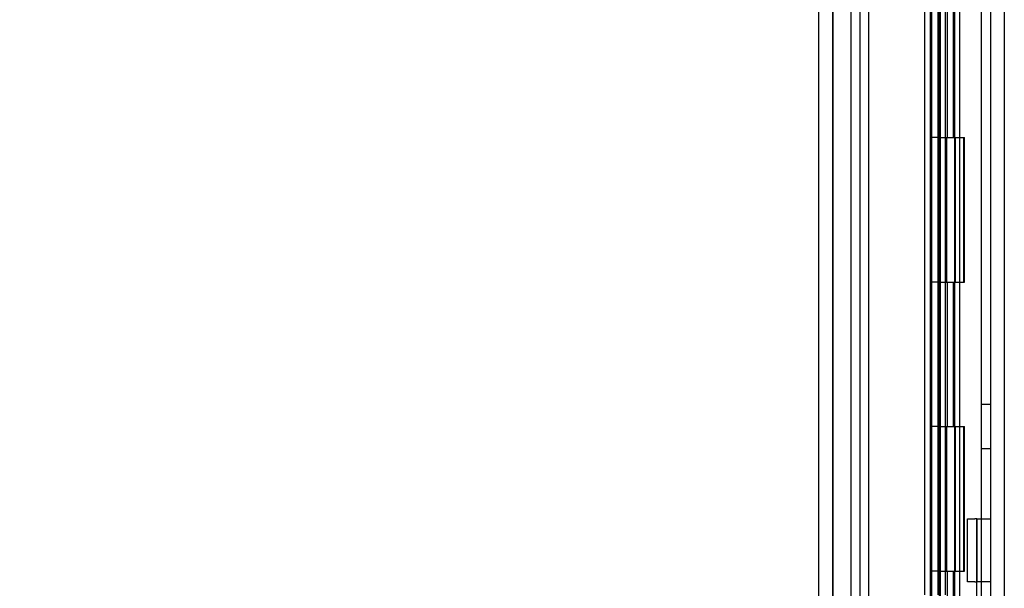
# Model space of a CAD drawing. Header units: inches. Extents: x 1 to 299, y -2 to 199.
# Tile 62 of 75: x 135.62 to 142.44, y 72.1 to 76.03. Entities that reach past the tile are written whole.
import ezdxf
from ezdxf.enums import TextEntityAlignment as Align
from ezdxf.lldxf.tags import DXFTag

# ---------------------------------------------------------------- set-up
doc = ezdxf.new("R2010")
doc.units = ezdxf.units.IN
doc.header["$MEASUREMENT"] = 0
for name, color, linetype in [('COM42780', 7, 'Continuous'), ('COM53955-1', 7, 'Continuous'), ('COM54746-60', 7, 'Continuous'), ('COM70220', 7, 'Continuous'), ('COM71177-1', 7, 'Continuous'), ('Default', 7, 'Continuous')]:
    doc.layers.add(name, color=color, linetype=linetype)
doc.styles.add('SEACAD_Times_New_Roman', font='times.ttf')
tags = doc.linetypes.add('HIDDEN2', pattern=[0.1875, 0.125, -0.0625]).pattern_tags.tags
tags[6:7] = [DXFTag(74, 4), DXFTag(75, 0), DXFTag(340, '0'), DXFTag(46, 0.0), DXFTag(50, 0.0), DXFTag(44, 0.0), DXFTag(45, 0.0)]
tags[4:5] = [DXFTag(74, 4), DXFTag(75, 0), DXFTag(340, '0'), DXFTag(46, 0.0), DXFTag(50, 0.0), DXFTag(44, 0.0), DXFTag(45, 0.0)]
doc.dimstyles.new('HAMMOND_(STH_-_300x200)', dxfattribs={"dimtxt": 1.5, "dimasz": 1.875, "dimexe": 0.75, "dimexo": 0.75, "dimgap": 0.375, "dimtad": 0, "dimtih": 1, "dimtoh": 1, "dimzin": 0, "dimdsep": 46, "dimtxsty": 'SEACAD_Times_New_Roman', "dimblk1": '_SE_FILLED', "dimblk2": '_SE_FILLED', "dimsah": 1, "dimcen": 0.75, "dimadec": 0, "dimazin": 0, "dimtfac": 0.8, "dimtofl": 0, "dimtmove": 0, "dimatfit": 3, "dimfxl": 1, "dimtolj": 1, "dimtzin": 0, "dimarcsym": 0})

# ---------------------------------------------------------------- blocks, each defined once
blk = doc.blocks.new('SE4')
at = {"layer": 'COM42780', "color": 7, "linetype": 'Continuous'}
for p, q in [((142.1813, 72.1404), (142.1813, 72.5774)), ((142.1813, 72.5774), (142.2317, 72.5774)), ((142.2458, 72.5774), (142.2317, 72.5774)), ((142.2458, 72.3274), (142.2458, 72.5774)), ((142.2458, 72.5774), (142.3408, 72.5774)), ((142.2458, 71.9552), (142.2458, 72.3274)), ((142.2317, 72.1404), (142.1813, 72.1404)), ((142.2317, 72.1404), (142.2458, 72.1404))]:
    blk.add_line(p, q, dxfattribs=at)
at = {"layer": 'COM42780', "color": 7, "linetype": 'HIDDEN2'}
for p, q in [((142.2485, 72.1404), (142.2485, 72.5774)), ((142.3408, 72.1404), (142.2458, 72.1404))]:
    blk.add_line(p, q, dxfattribs=at)
at = {"layer": 'COM53955-1', "color": 7, "linetype": 'HIDDEN2'}
for p, q in [((141.2488, 69.0912), (141.2488, 131.3372)), ((141.9238, 130.8552), (141.9238, 69.3552)), ((141.9339, 70.0594), (141.9339, 102.6512))]:
    blk.add_line(p, q, dxfattribs=at)
at = {"layer": 'COM53955-1', "color": 7, "linetype": 'Continuous'}
for p, q in [((141.1538, 69.0912), (141.1538, 103.4128)), ((141.8833, 99.5224), (141.8833, 72.0509)), ((141.9751, 99.5224), (141.9751, 72.0509)), ((142.0289, 72.0509), (142.0289, 99.5224))]:
    blk.add_line(p, q, dxfattribs=at)
at = {"layer": 'COM54746-60', "color": 7, "linetype": 'HIDDEN2'}
for p, q in [((141.9928, 130.2232), (141.9928, 70.2142)), ((142.0928, 70.2142), (142.0928, 130.2232)), ((141.4381, 70.2142), (141.4381, 130.2142)), ((141.9258, 70.2142), (141.9258, 130.2142)), ((141.9878, 70.2142), (141.9878, 130.2142)), ((142.2788, 70.2142), (142.2788, 130.2142)), ((142.0428, 75.2142), (142.0428, 76.2142)), ((142.0842, 75.2142), (142.0842, 76.2142)), ((142.1292, 75.2142), (142.1292, 76.2142)), ((141.9878, 75.2142), (141.9258, 75.2142)), ((141.9878, 75.2142), (142.0428, 75.2142)), ((142.0321, 75.2142), (142.1598, 75.2142)), ((142.0321, 74.2142), (142.0321, 75.2142)), ((142.0378, 74.2142), (142.0378, 75.2142)), ((142.0978, 74.2142), (142.0978, 75.2142)), ((142.1292, 74.2142), (142.1292, 75.2142)), ((142.1546, 75.2142), (142.1546, 74.2142)), ((142.1546, 75.2142), (142.1598, 75.2142)), ((142.1598, 74.2142), (142.1598, 75.2142)), ((142.1598, 74.2142), (142.1598, 75.2142)), ((141.9878, 74.2142), (141.9258, 74.2142)), ((141.9878, 74.2142), (142.0428, 74.2142)), ((142.0321, 74.2142), (142.1598, 74.2142)), ((142.0428, 73.2142), (142.0428, 74.2142)), ((142.0842, 73.2142), (142.0842, 74.2142)), ((142.1292, 73.2142), (142.1292, 74.2142)), ((142.1546, 74.2142), (142.1598, 74.2142)), ((142.3408, 73.3662), (142.2788, 73.3662)), ((141.9878, 73.2142), (141.9258, 73.2142)), ((141.9878, 73.2142), (142.0428, 73.2142)), ((142.0321, 73.2142), (142.1598, 73.2142)), ((142.0321, 72.2142), (142.0321, 73.2142)), ((142.0378, 72.2142), (142.0378, 73.2142)), ((142.0978, 72.2142), (142.0978, 73.2142)), ((142.1292, 72.2142), (142.1292, 73.2142)), ((142.1546, 73.2142), (142.1546, 72.2142)), ((142.1546, 73.2142), (142.1598, 73.2142)), ((142.1598, 72.2142), (142.1598, 73.2142)), ((142.1598, 72.2142), (142.1598, 73.2142)), ((142.2788, 73.0622), (142.3408, 73.0622)), ((141.9878, 72.2142), (141.9258, 72.2142)), ((141.9878, 72.2142), (142.0428, 72.2142)), ((142.0321, 72.2142), (142.1598, 72.2142)), ((142.0428, 71.2142), (142.0428, 72.2142)), ((142.0842, 71.2142), (142.0842, 72.2142)), ((142.1292, 71.2142), (142.1292, 72.2142)), ((142.1546, 72.2142), (142.1598, 72.2142))]:
    blk.add_line(p, q, dxfattribs=at)
at = {"layer": 'COM70220', "color": 7, "linetype": 'HIDDEN2'}
for p, q in [((141.2498, 69.6867), (141.2498, 130.7417)), ((141.2508, 69.6867), (141.2508, 130.7417)), ((141.2528, 69.6867), (141.2528, 130.7417)), ((141.4988, 69.6867), (141.4988, 130.7417))]:
    blk.add_line(p, q, dxfattribs=at)
at = {"layer": 'COM71177-1', "color": 7, "linetype": 'HIDDEN2'}
for p, q in [((141.3738, 130.7602), (141.3738, 69.4502)), ((142.4358, 130.7602), (142.4358, 69.4502))]:
    blk.add_line(p, q, dxfattribs=at)
at = {"layer": 'COM71177-1', "color": 7, "linetype": 'Continuous'}
blk.add_line((142.3408, 130.7602), (142.3408, 69.4502), dxfattribs=at)
blk = doc.blocks.new('DMBLK2820')
at = {"layer": 'Default', "linetype": 'Continuous'}
for points in [[(133.2763, 128.8852), (133.9013, 128.8852), (133.5888, 130.7602)], [(133.2763, 71.3252), (133.5888, 69.4502), (133.9013, 71.3252)]]:
    blk.add_hatch(color=7, dxfattribs=at).paths.add_polyline_path(points)
at = {"layer": 'Default', "color": 7, "linetype": 'Continuous'}
for p, q in [((140.6238, 130.7602), (132.8388, 130.7602)), ((133.5888, 130.7602), (133.5888, 101.3802)), ((133.5888, 94.3302), (133.5888, 69.4502)), ((141.3403, 69.4502), (132.8388, 69.4502))]:
    blk.add_line(p, q, dxfattribs=at)
at = {"layer": 'Default', "color": 7, "linetype": 'Continuous', "style": 'SEACAD_Times_New_Roman'}
for s, p in [('61.31', (131.0295, 100.8552)), ('DOOR', (130.443, 98.6052)), ('OPENING', (128.7191, 96.3552))]:
    blk.add_text(s, height=1.5, dxfattribs=at).set_placement(p, align=Align.TOP_LEFT)
blk = doc.blocks.new('_SE_FILLED')
at = {"color": 0}
blk.add_line((0, 0), (-1, 0), dxfattribs=at)
blk.add_solid([(0, 0), (-1, -0.1665), (-1, 0.1665), (0, 0)], dxfattribs=at)

msp = doc.modelspace()

# ---------------------------------------------------------------- block references
at = {"layer": 'Default'}
msp.add_blockref('SE4', (0, 0), dxfattribs=at)

# ---------------------------------------------------------------- dimensions: what is measured, and where the dimension line sits
at = {"layer": 'Default', "color": 7, "linetype": 'Continuous'}
dim = msp.add_linear_dim(base=(133.5888, 69.4502), p1=(141.3738, 130.7602), p2=(142.0903, 69.4502), angle=90, text='\\A1;<>\\PDOOR\\XOPENING', dimstyle='HAMMOND_(STH_-_300x200)', dxfattribs=at)
dim.commit()
dim.dimension.update_dxf_attribs({"geometry": 'DMBLK2820', "text_midpoint": (133.5888, 100.1052), "dimtype": 160})

doc.saveas('drawing.dxf')
